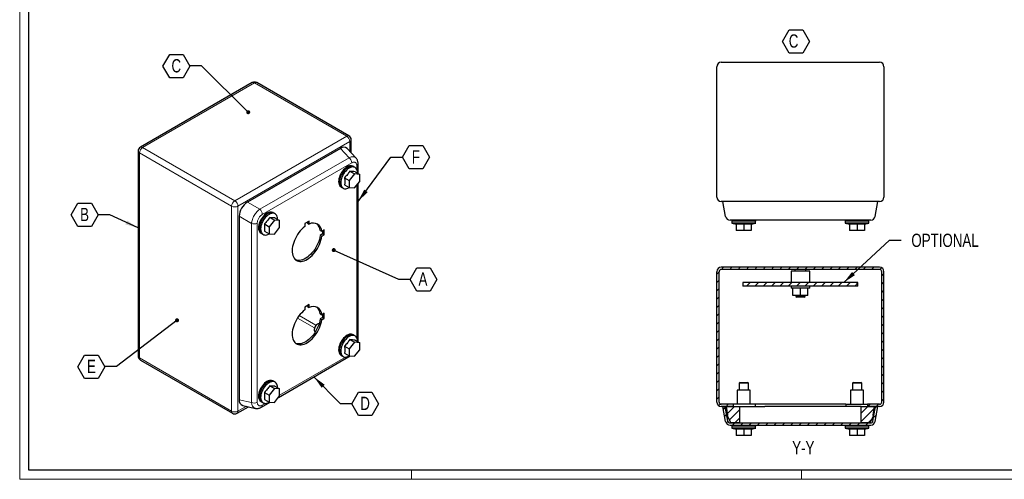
# Model space of a CAD drawing. Header units: millimetres. Extents: x 0 to 841, y 0 to 594.
# Tile 1 of 3: x 0 to 530, y 0 to 247. Entities that reach past the tile are written whole.
import ezdxf

# ---------------------------------------------------------------- set-up
doc = ezdxf.new("R2010")
doc.units = ezdxf.units.MM
doc.layers.add('SLD-0', color=7, linetype='Continuous')
doc.styles.add('SLDTEXTSTYLE4', font='TXT', dxfattribs={"width": 0.75})
doc.dimstyles.new('SLDDIMSTYLE3', dxfattribs={"dimtxt": 0.18, "dimasz": 2.17094, "dimexe": 0, "dimexo": 0.0625, "dimgap": 0, "dimtad": 0, "dimtih": 1, "dimtoh": 1, "dimdec": 0, "dimrnd": 1e-09, "dimzin": 0, "dimdsep": 46, "dimtxsty": 'Standard', "dimblk1": 'DOT', "dimblk2": 'DOT', "dimsah": 1, "dimcen": 0.09, "dimadec": 0, "dimazin": 0, "dimtfac": 2.17094, "dimtdec": 0, "dimtofl": 0, "dimtmove": 0, "dimatfit": 3, "dimldrblk": 'DOT', "dimfxl": 1, "dimfrac": 2, "dimtolj": 1, "dimtzin": 0, "dimarcsym": 0})
doc.dimstyles.new('SLDDIMSTYLE4', dxfattribs={"dimtxt": 0.18, "dimasz": 7.055556, "dimexe": 0, "dimexo": 0.0625, "dimgap": 0, "dimtad": 0, "dimtih": 1, "dimtoh": 1, "dimdec": 0, "dimrnd": 1e-09, "dimzin": 0, "dimdsep": 46, "dimtxsty": 'Standard', "dimsah": 1, "dimcen": 0.09, "dimadec": 0, "dimazin": 0, "dimtfac": 7.055556, "dimtdec": 0, "dimtofl": 0, "dimtmove": 0, "dimatfit": 3, "dimfxl": 1, "dimfrac": 2, "dimtolj": 1, "dimtzin": 0, "dimarcsym": 0})

# ---------------------------------------------------------------- blocks, each defined once
blk = doc.blocks.new('SW_NOTE_0_5')
at = {"layer": 'SLD-0', "color": 0}
for p, q in [((-3.36, 5.42), (0.26, 11.68)), ((0.26, 11.68), (7.48, 11.68)), ((7.48, 11.68), (11.1, 5.42)), ((0.26, -0.84), (-3.36, 5.42)), ((11.1, 5.42), (7.48, -0.84)), ((7.48, -0.84), (0.26, -0.84))]:
    blk.add_line(p, q, dxfattribs=at)
at = {"layer": 'SLD-0', "color": 0, "insert": (0, 9.21), "char_height": 7.14, "attachment_point": 1, "style": 'SLDTEXTSTYLE4'}
blk.add_mtext('C', dxfattribs=at)
blk = doc.blocks.new('SW_NOTE_0_12')
at = {"layer": 'SLD-0', "color": 0}
for p, q in [((-14.45, -0.12), (-10.84, 6.14)), ((-10.84, 6.14), (-3.61, 6.14)), ((-3.61, 6.14), (0, -0.12)), ((-10.84, -6.38), (-14.45, -0.12)), ((0, -0.12), (-3.61, -6.38)), ((-3.61, -6.38), (-10.84, -6.38))]:
    blk.add_line(p, q, dxfattribs=at)
at = {"layer": 'SLD-0', "color": 0, "insert": (-7.3, 3.66), "char_height": 7.14, "attachment_point": 2, "style": 'SLDTEXTSTYLE4'}
blk.add_mtext('C', dxfattribs=at)
blk = doc.blocks.new('_Dot')
at = {"color": 0, "linetype": 'ByBlock', "lineweight": -2}
blk.add_line((-0.5, 0), (-1, 0), dxfattribs=at)
at = {"color": 0, "linetype": 'ByBlock', "const_width": 0.5}
blk.add_lwpolyline([(-0.25, 0, 1), (0.25, 0, 1)], format="xyb", close=True, dxfattribs=at)
blk = doc.blocks.new('SW_NOTE_0_13')
at = {"layer": 'SLD-0', "color": 0}
for p, q in [((-14.45, -0.12), (-10.84, 6.14)), ((-10.84, 6.14), (-3.61, 6.14)), ((-3.61, 6.14), (0, -0.12)), ((-10.84, -6.38), (-14.45, -0.12)), ((0, -0.12), (-3.61, -6.38)), ((-3.61, -6.38), (-10.84, -6.38))]:
    blk.add_line(p, q, dxfattribs=at)
at = {"layer": 'SLD-0', "color": 0, "insert": (-7.28, 3.66), "char_height": 7.14, "attachment_point": 2, "style": 'SLDTEXTSTYLE4'}
blk.add_mtext('B', dxfattribs=at)
blk = doc.blocks.new('SW_NOTE_0_14')
at = {"layer": 'SLD-0', "color": 0}
for p, q in [((-14.45, -0.12), (-10.84, 6.14)), ((-10.84, 6.14), (-3.61, 6.14)), ((-3.61, 6.14), (0, -0.12)), ((-10.84, -6.38), (-14.45, -0.12)), ((0, -0.12), (-3.61, -6.38)), ((-3.61, -6.38), (-10.84, -6.38))]:
    blk.add_line(p, q, dxfattribs=at)
at = {"layer": 'SLD-0', "color": 0, "insert": (-7.21, 3.66), "char_height": 7.14, "attachment_point": 2, "style": 'SLDTEXTSTYLE4'}
blk.add_mtext('E', dxfattribs=at)
blk = doc.blocks.new('SW_NOTE_0_15')
at = {"layer": 'SLD-0', "color": 0}
for p, q in [((0, -0.12), (3.61, 6.14)), ((3.61, 6.14), (10.84, 6.14)), ((10.84, 6.14), (14.45, -0.12)), ((3.61, -6.38), (0, -0.12)), ((14.45, -0.12), (10.84, -6.38)), ((10.84, -6.38), (3.61, -6.38))]:
    blk.add_line(p, q, dxfattribs=at)
at = {"layer": 'SLD-0', "color": 0, "insert": (7.14, 3.66), "char_height": 7.14, "attachment_point": 2, "style": 'SLDTEXTSTYLE4'}
blk.add_mtext('D', dxfattribs=at)
blk = doc.blocks.new('SW_NOTE_0_16')
at = {"layer": 'SLD-0', "color": 0}
for p, q in [((0, -0.12), (3.61, 6.14)), ((3.61, 6.14), (10.84, 6.14)), ((10.84, 6.14), (14.45, -0.12)), ((3.61, -6.38), (0, -0.12)), ((14.45, -0.12), (10.84, -6.38)), ((10.84, -6.38), (3.61, -6.38))]:
    blk.add_line(p, q, dxfattribs=at)
at = {"layer": 'SLD-0', "color": 0, "insert": (6.94, 3.66), "char_height": 7.14, "attachment_point": 2, "style": 'SLDTEXTSTYLE4'}
blk.add_mtext('A', dxfattribs=at)
blk = doc.blocks.new('SW_NOTE_0_17')
at = {"layer": 'SLD-0', "color": 0}
for p, q in [((0, -0.12), (3.61, 6.14)), ((3.61, 6.14), (10.84, 6.14)), ((10.84, 6.14), (14.45, -0.12)), ((3.61, -6.38), (0, -0.12)), ((14.45, -0.12), (10.84, -6.38)), ((10.84, -6.38), (3.61, -6.38))]:
    blk.add_line(p, q, dxfattribs=at)
at = {"layer": 'SLD-0', "color": 0, "insert": (7.15, 3.66), "char_height": 7.14, "attachment_point": 2, "style": 'SLDTEXTSTYLE4'}
blk.add_mtext('F', dxfattribs=at)

msp = doc.modelspace()

# ---------------------------------------------------------------- hatches: boundary and pattern name
at = {"linetype": 'Continuous', "lineweight": 18}
h = msp.add_hatch(dxfattribs=at)
h.set_pattern_fill('ANSI31', style=0)
edge = h.paths.add_edge_path(flags=0)
edge.add_line((375.354, 111.698), (375.354, 41.498))
edge.add_arc((377.754, 41.498), 2.4, 180, 270)
edge.add_line((377.754, 39.098), (384.154, 39.098))
edge.add_line((384.154, 39.098), (384.154, 40.298))
edge.add_line((384.154, 40.298), (377.754, 40.298))
edge.add_arc((377.754, 41.498), 1.2, 180, 270, ccw=False)
edge.add_line((376.554, 41.498), (376.554, 111.698))
edge.add_arc((377.754, 111.698), 1.2, 90, 180, ccw=False)
edge.add_line((377.754, 112.898), (462.954, 112.898))
edge.add_arc((462.954, 111.698), 1.2, 0, 90, ccw=False)
edge.add_line((464.154, 111.698), (464.154, 41.498))
edge.add_arc((462.954, 41.498), 1.2, 270, 360, ccw=False)
edge.add_line((462.954, 40.298), (456.554, 40.298))
edge.add_line((456.554, 40.298), (456.554, 39.098))
edge.add_line((456.554, 39.098), (462.954, 39.098))
edge.add_arc((462.954, 41.498), 2.4, 270, 360)
edge.add_line((465.354, 41.498), (465.354, 111.698))
edge.add_arc((462.954, 111.698), 2.4, 0, 90)
edge.add_line((462.954, 114.098), (377.754, 114.098))
edge.add_arc((377.754, 111.698), 2.4, 90, 180)
h = msp.add_hatch(dxfattribs=at)
h.set_pattern_fill('ANSI31', style=0)
h.paths.add_polyline_path([(451.354, 105.898), (389.354, 105.898), (389.354, 103.898), (451.354, 103.898)], flags=0)
h = msp.add_hatch(dxfattribs=at)
h.set_pattern_fill('ANSI31', style=0)
edge = h.paths.add_edge_path(flags=0)
edge.add_line((382.456, 29.098), (458.252, 29.098))
edge.add_arc((458.252, 31.498), 2.4, 270, 350)
edge.add_line((460.616, 31.081), (462.029, 39.098))
edge.add_line((462.029, 39.098), (460.811, 39.098))
edge.add_line((460.811, 39.098), (459.434, 31.289))
edge.add_arc((458.252, 31.498), 1.2, 270, 350, ccw=False)
edge.add_line((458.252, 30.298), (382.456, 30.298))
edge.add_arc((382.456, 31.498), 1.2, 190, 270, ccw=False)
edge.add_line((381.275, 31.289), (379.898, 39.098))
edge.add_line((379.898, 39.098), (378.679, 39.098))
edge.add_line((378.679, 39.098), (380.093, 31.081))
edge.add_arc((382.456, 31.498), 2.4, 190, 270)
h = msp.add_hatch(dxfattribs=at)
h.set_pattern_fill('ANSI31', style=0)
h.paths.add_polyline_path([(381.365, 34.498), (381.051, 34.098), (382.904, 30.298), (387.604, 30.298), (387.604, 39.098), (380.554, 39.098)], flags=0)
h = msp.add_hatch(dxfattribs=at)
h.set_pattern_fill('ANSI31', style=0)
h.paths.add_polyline_path([(460.154, 39.098), (453.104, 39.098), (453.104, 30.298), (457.804, 30.298), (459.658, 34.098), (459.343, 34.498)], flags=0)

# ---------------------------------------------------------------- linework, layer by layer
at = {"color": 7, "linetype": 'Continuous', "lineweight": 18}
for p, q in [((0.003, 593.919), (0.003, -0.081)), ((836.003, 4.919), (5.003, 4.919)), ((211.003, 4.919), (211.003, -0.081)), ((421.003, 4.919), (421.003, -0.081)), ((0.003, -0.081), (841.003, -0.081))]:
    msp.add_line(p, q, dxfattribs=at)
at = {"color": 7, "linetype": 'Continuous', "lineweight": 25}
for p, q in [((5.003, 4.919), (5.003, 588.919)), ((377.754, 224.423), (462.954, 224.423)), ((375.354, 151.823), (375.354, 222.023)), ((465.354, 222.023), (465.354, 151.823)), ((125.231, 213.465), (64.985, 178.686)), ((177.27, 184.809), (127.631, 213.465)), ((178.47, 175.686), (178.47, 182.731)), ((63.785, 176.607), (63.785, 66.211)), ((172.714, 178.079), (122.574, 149.133)), ((181.117, 172.849), (176.322, 177.988)), ((182.216, 164.575), (182.216, 169.741)), ((177.732, 165.784), (180.242, 164.335)), ((179.918, 168.169), (179.494, 168.414)), ((180.33, 167.902), (179.906, 168.147)), ((180.56, 165.531), (183.07, 164.082)), ((174.903, 162.265), (177.413, 160.816)), ((180.242, 164.335), (177.413, 160.816)), ((177.413, 160.816), (177.413, 157.045)), ((183.07, 164.082), (180.242, 164.335)), ((180.242, 156.792), (183.07, 160.311)), ((182.216, 73.939), (182.216, 159.248)), ((183.07, 160.311), (183.07, 164.082)), ((173.07, 157.285), (173.494, 157.04)), ((173.506, 157.062), (173.93, 156.817)), ((174.903, 158.494), (177.413, 157.045)), ((177.413, 157.045), (180.242, 156.792)), ((462.954, 149.423), (377.754, 149.423)), ((380.093, 141.406), (378.679, 149.423)), ((460.616, 141.406), (462.029, 149.423)), ((136.785, 143.268), (136.361, 143.513)), ((137.196, 143.002), (136.772, 143.247)), ((118.175, 141.515), (118.175, 42.787)), ((137.108, 139.434), (134.28, 135.916)), ((134.598, 140.883), (137.108, 139.434)), ((139.937, 139.182), (137.108, 139.434)), ((137.427, 140.631), (139.937, 139.182)), ((139.937, 135.41), (139.937, 139.182)), ((155.882, 138.906), (153.548, 137.559)), ((155.033, 138.416), (155.033, 137.827)), ((155.882, 137.338), (155.882, 138.906)), ((383.429, 139.423), (383.429, 138.823)), ((396.279, 138.823), (383.429, 138.823)), ((383.454, 138.823), (383.454, 137.823)), ((454.396, 139.423), (386.313, 139.423)), ((396.254, 137.823), (396.254, 138.823)), ((396.279, 138.823), (396.279, 139.423)), ((444.429, 139.423), (444.429, 138.823)), ((457.279, 138.823), (444.429, 138.823)), ((444.454, 138.823), (444.454, 137.823)), ((457.254, 137.823), (457.254, 138.823)), ((457.279, 138.823), (457.279, 139.423)), ((131.77, 137.365), (134.28, 135.916)), ((131.77, 133.593), (134.28, 132.144)), ((134.28, 135.916), (134.28, 132.144)), ((137.108, 131.892), (139.937, 135.41)), ((153.548, 137.559), (153.548, 135.99)), ((155.033, 137.827), (155.882, 137.338)), ((161.771, 133.936), (162.62, 133.447)), ((163.978, 134.231), (162.62, 133.447)), ((163.13, 133.741), (163.13, 132.026)), ((163.978, 131.536), (163.978, 134.231)), ((383.429, 137.823), (385.854, 137.219)), ((396.279, 137.823), (383.429, 137.823)), ((385.854, 137.373), (385.854, 133.823)), ((389.854, 133.823), (385.854, 133.823)), ((389.854, 137.373), (389.854, 133.823)), ((393.854, 133.823), (389.854, 133.823)), ((393.854, 137.219), (396.279, 137.823)), ((393.854, 137.373), (393.854, 133.823)), ((444.429, 137.823), (446.854, 137.219)), ((457.279, 137.823), (444.429, 137.823)), ((446.854, 137.373), (446.854, 133.823)), ((450.854, 133.823), (446.854, 133.823)), ((450.854, 137.373), (450.854, 133.823)), ((454.854, 133.823), (450.854, 133.823)), ((454.854, 137.219), (457.279, 137.823)), ((454.854, 137.373), (454.854, 133.823)), ((129.936, 132.385), (130.36, 132.14)), ((130.373, 132.161), (130.797, 131.917)), ((134.28, 132.144), (137.108, 131.892)), ((163.13, 132.026), (161.771, 131.242)), ((161.771, 131.242), (162.62, 130.752)), ((162.62, 130.752), (163.978, 131.536)), ((163.13, 132.026), (163.978, 131.536)), ((375.354, 41.498), (375.354, 111.698)), ((376.554, 41.498), (376.554, 111.698)), ((462.954, 114.098), (377.754, 114.098)), ((462.954, 112.898), (377.754, 112.898)), ((415.354, 111.898), (415.354, 105.898)), ((425.354, 111.898), (415.354, 111.898)), ((417.354, 112.898), (417.354, 111.898)), ((423.354, 111.898), (423.354, 112.898)), ((425.354, 105.898), (425.354, 111.898)), ((464.154, 41.498), (464.154, 111.698)), ((465.354, 41.498), (465.354, 111.698)), ((389.354, 105.898), (389.354, 103.898)), ((451.354, 105.898), (389.354, 105.898)), ((451.354, 103.898), (389.354, 103.898)), ((415.354, 103.898), (415.354, 102.898)), ((425.354, 102.898), (415.354, 102.898)), ((416.354, 98.898), (416.354, 102.898)), ((420.354, 98.898), (420.354, 102.898)), ((424.354, 98.898), (424.354, 102.898)), ((425.354, 102.898), (425.354, 103.898)), ((451.354, 103.898), (451.354, 105.898)), ((420.354, 98.898), (416.354, 98.898)), ((417.854, 98.898), (417.854, 98.398)), ((417.854, 98.398), (418.354, 97.898)), ((417.854, 98.398), (422.854, 98.398)), ((422.354, 97.898), (418.354, 97.898)), ((424.354, 98.898), (420.354, 98.898)), ((422.354, 97.898), (422.854, 98.398)), ((422.854, 98.398), (422.854, 98.898)), ((155.882, 93.996), (153.548, 92.649)), ((153.548, 92.649), (153.548, 91.081)), ((155.033, 93.507), (155.033, 92.918)), ((155.033, 92.918), (155.882, 92.428)), ((155.882, 92.428), (155.882, 93.996)), ((161.771, 89.027), (162.62, 88.537)), ((163.13, 87.116), (161.771, 86.332)), ((161.771, 86.332), (162.62, 85.842)), ((163.978, 89.321), (162.62, 88.537)), ((162.62, 85.842), (163.978, 86.626)), ((163.13, 88.831), (163.13, 87.116)), ((163.13, 87.116), (163.978, 86.626)), ((163.978, 86.626), (163.978, 89.321)), ((158.604, 80.786), (158.604, 80.377)), ((160.372, 83.439), (160.018, 83.235)), ((159.122, 79.233), (159.137, 79.224)), ((177.732, 75.148), (180.242, 73.699)), ((179.918, 77.533), (179.494, 77.778)), ((180.33, 77.266), (179.906, 77.511)), ((180.56, 74.895), (183.07, 73.446)), ((174.903, 71.629), (177.413, 70.18)), ((180.242, 73.699), (177.413, 70.18)), ((177.413, 70.18), (177.413, 66.409)), ((183.07, 73.446), (180.242, 73.699)), ((180.242, 66.156), (183.07, 69.674)), ((183.07, 69.674), (183.07, 73.446)), ((64.985, 64.133), (114.624, 35.477)), ((139.344, 44.037), (178.006, 66.356)), ((173.07, 66.649), (173.494, 66.404)), ((173.506, 66.426), (173.93, 66.181)), ((174.903, 67.858), (177.413, 66.409)), ((177.413, 66.409), (180.242, 66.156)), ((137.108, 48.798), (134.28, 45.28)), ((134.598, 50.247), (137.108, 48.798)), ((136.785, 52.632), (136.361, 52.877)), ((137.196, 52.366), (136.772, 52.611)), ((139.937, 48.545), (137.108, 48.798)), ((137.427, 49.994), (139.937, 48.545)), ((139.937, 44.774), (139.937, 48.545)), ((386.354, 47.918), (386.354, 40.298)), ((393.354, 47.918), (386.354, 47.918)), ((387.854, 52.098), (387.354, 51.598)), ((387.354, 51.598), (387.354, 47.918)), ((392.354, 51.598), (387.354, 51.598)), ((387.854, 52.098), (391.854, 52.098)), ((392.354, 51.598), (391.854, 52.098)), ((392.354, 47.918), (392.354, 51.598)), ((393.354, 40.298), (393.354, 47.918)), ((447.354, 47.918), (447.354, 40.298)), ((454.354, 47.918), (447.354, 47.918)), ((448.854, 52.098), (448.354, 51.598)), ((448.354, 51.598), (448.354, 47.918)), ((453.354, 51.598), (448.354, 51.598)), ((448.854, 52.098), (452.854, 52.098)), ((453.354, 51.598), (452.854, 52.098)), ((453.354, 47.918), (453.354, 51.598)), ((454.354, 40.298), (454.354, 47.918)), ((131.77, 46.729), (134.28, 45.28)), ((131.77, 42.957), (134.28, 41.508)), ((134.28, 45.28), (134.28, 41.508)), ((137.108, 41.256), (139.937, 44.774)), ((117.024, 35.477), (123.126, 38.999)), ((120.058, 39.708), (126.906, 38.125)), ((129.936, 41.749), (130.36, 41.504)), ((130.147, 38.728), (134.872, 41.455)), ((130.373, 41.525), (130.797, 41.281)), ((134.28, 41.508), (137.108, 41.256)), ((384.154, 40.298), (377.754, 40.298)), ((384.154, 39.098), (377.754, 39.098)), ((380.093, 31.081), (378.679, 39.098)), ((378.679, 39.098), (379.898, 39.098)), ((381.275, 31.289), (379.898, 39.098)), ((381.365, 34.498), (380.554, 39.098)), ((380.554, 39.098), (387.604, 39.098)), ((384.154, 40.298), (384.154, 39.098)), ((389.954, 40.298), (384.154, 40.298)), ((387.604, 39.098), (387.604, 30.298)), ((387.604, 39.098), (401.204, 39.098)), ((395.954, 40.298), (389.954, 40.298)), ((395.954, 40.298), (395.954, 39.098)), ((444.754, 40.298), (395.954, 40.298)), ((439.504, 39.098), (401.204, 39.098)), ((453.104, 39.098), (439.504, 39.098)), ((444.754, 40.298), (444.754, 39.098)), ((444.754, 40.298), (450.754, 40.298)), ((450.754, 40.298), (456.554, 40.298)), ((453.104, 30.298), (453.104, 39.098)), ((453.104, 39.098), (460.154, 39.098)), ((456.554, 40.298), (456.554, 39.098)), ((462.954, 40.298), (456.554, 40.298)), ((462.954, 39.098), (456.554, 39.098)), ((460.154, 39.098), (459.343, 34.498)), ((459.434, 31.289), (460.811, 39.098)), ((460.616, 31.081), (462.029, 39.098)), ((460.811, 39.098), (462.029, 39.098)), ((381.051, 34.098), (381.365, 34.498)), ((382.904, 30.298), (381.051, 34.098)), ((459.658, 34.098), (457.804, 30.298)), ((459.343, 34.498), (459.658, 34.098)), ((382.456, 30.298), (458.252, 30.298)), ((382.456, 29.098), (458.252, 29.098)), ((387.604, 30.298), (382.904, 30.298)), ((383.429, 29.098), (383.429, 28.498)), ((396.279, 28.498), (383.429, 28.498)), ((383.429, 27.498), (385.854, 26.893)), ((396.279, 27.498), (383.429, 27.498)), ((383.454, 28.498), (383.454, 27.498)), ((385.854, 27.047), (385.854, 23.498)), ((389.854, 27.047), (389.854, 23.498)), ((393.854, 26.893), (396.279, 27.498)), ((393.854, 27.047), (393.854, 23.498)), ((396.254, 27.498), (396.254, 28.498)), ((396.279, 28.498), (396.279, 29.098)), ((444.429, 29.098), (444.429, 28.498)), ((457.279, 28.498), (444.429, 28.498)), ((444.429, 27.498), (446.854, 26.893)), ((457.279, 27.498), (444.429, 27.498)), ((444.454, 28.498), (444.454, 27.498)), ((446.854, 27.047), (446.854, 23.498)), ((450.854, 27.047), (450.854, 23.498)), ((457.804, 30.298), (453.104, 30.298)), ((454.854, 26.893), (457.279, 27.498)), ((454.854, 27.047), (454.854, 23.498)), ((457.254, 27.498), (457.254, 28.498)), ((457.279, 28.498), (457.279, 29.098)), ((389.854, 23.498), (385.854, 23.498)), ((393.854, 23.498), (389.854, 23.498)), ((450.854, 23.498), (446.854, 23.498)), ((454.854, 23.498), (450.854, 23.498)), ((836.003, 4.919), (5.003, 4.919))]:
    msp.add_line(p, q, dxfattribs=at)
at = {"color": 8, "linetype": 'Continuous', "lineweight": 18}
for p, q in [((126.431, 213.346), (66.185, 178.567)), ((176.07, 184.69), (126.431, 213.346)), ((115.824, 149.911), (176.07, 184.69)), ((177.767, 181.751), (117.521, 146.972)), ((177.767, 176.44), (177.767, 181.751)), ((114.127, 146.972), (64.488, 175.628)), ((64.488, 175.628), (64.488, 65.231)), ((66.185, 178.567), (115.824, 149.911)), ((177.384, 173.075), (172.714, 178.079)), ((129.242, 145.283), (177.384, 173.075)), ((178.786, 170.336), (130.644, 142.544)), ((181.513, 166.824), (181.513, 168.761)), ((181.513, 76.188), (181.513, 158.373)), ((129.242, 145.283), (122.574, 149.133)), ((114.127, 36.576), (114.127, 146.972)), ((117.521, 146.972), (117.521, 36.576)), ((124.844, 137.666), (118.175, 141.515)), ((124.844, 41.246), (124.844, 137.666)), ((127.917, 137.821), (127.917, 41.401)), ((149.54, 86.669), (158.688, 81.389)), ((159.536, 82.859), (150.523, 88.062)), ((64.488, 65.231), (114.127, 36.576)), ((139.937, 45.191), (175.456, 65.696)), ((124.844, 41.246), (118.175, 42.787)), ((117.521, 36.576), (122.121, 39.231)), ((130.644, 39.827), (132.322, 40.795))]:
    msp.add_line(p, q, dxfattribs=at)
at = {"color": 7, "linetype": 'Continuous', "lineweight": 25, "flags": 128}
for points in [[(179.494, 168.414), (179.257, 168.532), (178.738, 168.681), (178.169, 168.711), (177.562, 168.622), (176.928, 168.416), (176.282, 168.096), (175.635, 167.669), (175.002, 167.144), (174.395, 166.532), (173.826, 165.845), (173.307, 165.097), (172.848, 164.303), (172.46, 163.479), (172.149, 162.643), (171.923, 161.811), (171.785, 161), (171.739, 160.227)], [(180.189, 167.984), (180.14, 168.022), (179.681, 168.287), (179.162, 168.436), (178.593, 168.466), (177.986, 168.377), (177.353, 168.171), (176.706, 167.851), (176.06, 167.424), (175.426, 166.899), (174.819, 166.287), (174.25, 165.6), (173.731, 164.852), (173.273, 164.058), (172.884, 163.234), (172.573, 162.398), (172.347, 161.566), (172.209, 160.755), (172.163, 159.982)], [(179.906, 168.147), (179.67, 168.265), (179.153, 168.413), (178.586, 168.443), (177.981, 168.355), (177.35, 168.149), (176.706, 167.83), (176.062, 167.405), (175.431, 166.883), (174.826, 166.273), (174.259, 165.588), (173.743, 164.843), (173.286, 164.052), (172.899, 163.232), (172.59, 162.399), (172.364, 161.57), (172.227, 160.762), (172.181, 159.992)], [(181.956, 164.725), (181.956, 164.819), (181.91, 165.539), (181.772, 166.191), (181.546, 166.761), (181.235, 167.239), (180.847, 167.614), (180.388, 167.879), (179.869, 168.028), (179.3, 168.058), (178.693, 167.969), (178.06, 167.762), (177.413, 167.443), (176.767, 167.016), (176.133, 166.491), (175.526, 165.879), (174.957, 165.192), (174.438, 164.444), (173.98, 163.65), (173.591, 162.826), (173.281, 161.99), (173.054, 161.158), (172.916, 160.347), (172.87, 159.574)], [(172.87, 159.574), (172.916, 158.854), (173.054, 158.202), (173.281, 157.631), (173.591, 157.154), (173.98, 156.779), (174.438, 156.514), (174.957, 156.365), (175.526, 156.335), (176.133, 156.424), (176.767, 156.63), (177.413, 156.95), (177.552, 157.032)], [(136.361, 143.513), (136.123, 143.631), (135.605, 143.78), (135.036, 143.811), (134.428, 143.722), (133.795, 143.515), (133.148, 143.195), (132.502, 142.769), (131.868, 142.244), (131.261, 141.632), (130.692, 140.944), (130.173, 140.196), (129.715, 139.402), (129.326, 138.579), (129.016, 137.743), (128.789, 136.911), (128.651, 136.1), (128.605, 135.326)], [(137.055, 143.083), (137.006, 143.122), (136.548, 143.386), (136.029, 143.535), (135.46, 143.566), (134.853, 143.477), (134.219, 143.27), (133.573, 142.95), (132.926, 142.524), (132.293, 141.999), (131.685, 141.387), (131.116, 140.7), (130.597, 139.951), (130.139, 139.157), (129.751, 138.334), (129.44, 137.498), (129.213, 136.666), (129.076, 135.855), (129.029, 135.081)], [(136.772, 143.247), (136.536, 143.364), (136.019, 143.513), (135.453, 143.543), (134.848, 143.454), (134.217, 143.248), (133.573, 142.93), (132.929, 142.505), (132.298, 141.982), (131.693, 141.372), (131.126, 140.688), (130.609, 139.943), (130.152, 139.152), (129.765, 138.332), (129.456, 137.498), (129.23, 136.67), (129.093, 135.862), (129.047, 135.092)], [(138.822, 139.825), (138.823, 139.919), (138.777, 140.638), (138.639, 141.29), (138.412, 141.861), (138.102, 142.339), (137.713, 142.713), (137.255, 142.978), (136.736, 143.127), (136.167, 143.157), (135.56, 143.068), (134.926, 142.862), (134.28, 142.542), (133.633, 142.115), (133, 141.591), (132.392, 140.978), (131.823, 140.291), (131.305, 139.543), (130.846, 138.749), (130.458, 137.926), (130.147, 137.089), (129.921, 136.257), (129.783, 135.446), (129.737, 134.673)], [(129.737, 134.673), (129.783, 133.953), (129.921, 133.301), (130.147, 132.731), (130.458, 132.253), (130.846, 131.878), (131.305, 131.613), (131.823, 131.464), (132.392, 131.434), (133, 131.523), (133.633, 131.73), (134.28, 132.05), (134.418, 132.132)], [(153.548, 135.99), (152.705, 135.306), (151.884, 134.53), (151.097, 133.674), (150.352, 132.747), (149.657, 131.759), (149.021, 130.722), (148.451, 129.648), (147.954, 128.549), (147.535, 127.439), (147.199, 126.33), (146.951, 125.235), (146.793, 124.166), (146.727, 123.137), (146.753, 122.159), (146.872, 121.243), (147.082, 120.4), (147.381, 119.64), (147.765, 118.972), (148.229, 118.403), (148.769, 117.94), (149.378, 117.588), (150.048, 117.352), (150.773, 117.234), (151.544, 117.236), (152.351, 117.357), (153.186, 117.597), (154.038, 117.952), (154.899, 118.418), (155.757, 118.99), (156.603, 119.661), (157.428, 120.423), (158.22, 121.268), (158.973, 122.186), (159.675, 123.166), (160.32, 124.196), (160.9, 125.266), (161.409, 126.361), (161.839, 127.471), (162.187, 128.581), (162.448, 129.679), (162.62, 130.752)], [(161.771, 131.242), (161.6, 130.169), (161.339, 129.071), (160.991, 127.961), (160.56, 126.851), (160.052, 125.756), (159.472, 124.686), (158.827, 123.656), (158.124, 122.676), (157.372, 121.758), (156.579, 120.913), (155.755, 120.15), (154.909, 119.479), (154.05, 118.908), (153.19, 118.441), (152.337, 118.087), (151.503, 117.847), (150.695, 117.726), (149.925, 117.724), (149.2, 117.842), (148.657, 118.022)], [(153.548, 91.081), (152.705, 90.396), (151.884, 89.621), (151.097, 88.764), (150.352, 87.837), (149.657, 86.849), (149.021, 85.812), (148.451, 84.738), (147.954, 83.639), (147.535, 82.529), (147.199, 81.42), (146.951, 80.325), (146.793, 79.256), (146.727, 78.227), (146.753, 77.249), (146.872, 76.333), (147.082, 75.49), (147.381, 74.73), (147.765, 74.062), (148.229, 73.493), (148.769, 73.03), (149.378, 72.679), (150.048, 72.443), (150.773, 72.325), (151.544, 72.326), (152.351, 72.448), (153.186, 72.687), (154.038, 73.042), (154.899, 73.508), (155.757, 74.08), (156.603, 74.751), (157.428, 75.513), (158.22, 76.358), (158.973, 77.276), (159.675, 78.256), (160.32, 79.287), (160.9, 80.356), (161.409, 81.452), (161.839, 82.561), (162.187, 83.671), (162.448, 84.769), (162.62, 85.842)], [(161.771, 86.332), (161.6, 85.259), (161.339, 84.161), (160.991, 83.051), (160.56, 81.942), (160.052, 80.846), (159.472, 79.776), (158.827, 78.746), (158.124, 77.766), (157.372, 76.848), (156.579, 76.003), (155.755, 75.241), (154.909, 74.57), (154.05, 73.998), (153.19, 73.532), (152.337, 73.177), (151.503, 72.938), (150.695, 72.816), (149.925, 72.815), (149.2, 72.932), (148.657, 73.112)], [(161.198, 83.68), (161.072, 83.677), (160.679, 83.585), (160.269, 83.376), (159.865, 83.061), (159.488, 82.656), (159.159, 82.182), (158.895, 81.667), (158.711, 81.137), (158.616, 80.621), (158.616, 80.147), (158.711, 79.741), (158.895, 79.424), (159.122, 79.233)], [(179.494, 77.778), (179.257, 77.896), (178.738, 78.045), (178.169, 78.075), (177.562, 77.986), (176.928, 77.779), (176.282, 77.46), (175.635, 77.033), (175.002, 76.508), (174.395, 75.896), (173.826, 75.209), (173.307, 74.461), (172.848, 73.667), (172.46, 72.843), (172.149, 72.007), (171.923, 71.175), (171.785, 70.364), (171.739, 69.591)], [(180.189, 77.348), (180.14, 77.386), (179.681, 77.651), (179.162, 77.8), (178.593, 77.83), (177.986, 77.741), (177.353, 77.535), (176.706, 77.215), (176.06, 76.788), (175.426, 76.263), (174.819, 75.651), (174.25, 74.964), (173.731, 74.216), (173.273, 73.422), (172.884, 72.598), (172.573, 71.762), (172.347, 70.93), (172.209, 70.119), (172.163, 69.346)], [(179.906, 77.511), (179.67, 77.629), (179.153, 77.777), (178.586, 77.807), (177.981, 77.719), (177.35, 77.513), (176.706, 77.194), (176.062, 76.769), (175.431, 76.247), (174.826, 75.637), (174.259, 74.952), (173.743, 74.207), (173.286, 73.416), (172.899, 72.596), (172.59, 71.763), (172.364, 70.934), (172.227, 70.126), (172.181, 69.356)], [(181.956, 74.089), (181.956, 74.183), (181.91, 74.903), (181.772, 75.555), (181.546, 76.125), (181.235, 76.603), (180.847, 76.978), (180.388, 77.243), (179.869, 77.392), (179.3, 77.422), (178.693, 77.333), (178.06, 77.126), (177.413, 76.806), (176.767, 76.38), (176.133, 75.855), (175.526, 75.243), (174.957, 74.556), (174.438, 73.808), (173.98, 73.014), (173.591, 72.19), (173.281, 71.354), (173.054, 70.522), (172.916, 69.711), (172.87, 68.938)], [(172.87, 68.938), (172.916, 68.218), (173.054, 67.566), (173.281, 66.995), (173.591, 66.518), (173.98, 66.143), (174.438, 65.878), (174.957, 65.729), (175.526, 65.699), (176.133, 65.788), (176.767, 65.994), (177.413, 66.314), (177.552, 66.396)], [(136.361, 52.877), (136.123, 52.995), (135.605, 53.144), (135.036, 53.175), (134.428, 53.086), (133.795, 52.879), (133.148, 52.559), (132.502, 52.133), (131.868, 51.608), (131.261, 50.996), (130.692, 50.308), (130.173, 49.56), (129.715, 48.766), (129.326, 47.943), (129.016, 47.107), (128.789, 46.274), (128.651, 45.464), (128.605, 44.69)], [(137.055, 52.447), (137.006, 52.486), (136.548, 52.75), (136.029, 52.899), (135.46, 52.93), (134.853, 52.841), (134.219, 52.634), (133.573, 52.314), (132.926, 51.888), (132.293, 51.363), (131.685, 50.751), (131.116, 50.063), (130.597, 49.315), (130.139, 48.521), (129.751, 47.698), (129.44, 46.862), (129.213, 46.03), (129.076, 45.219), (129.029, 44.445)], [(136.772, 52.611), (136.536, 52.728), (136.019, 52.877), (135.453, 52.907), (134.848, 52.818), (134.217, 52.612), (133.573, 52.294), (132.929, 51.869), (132.298, 51.346), (131.693, 50.736), (131.126, 50.052), (130.609, 49.307), (130.152, 48.516), (129.765, 47.696), (129.456, 46.862), (129.23, 46.034), (129.093, 45.226), (129.047, 44.455)], [(138.822, 49.189), (138.823, 49.282), (138.777, 50.002), (138.639, 50.654), (138.412, 51.225), (138.102, 51.702), (137.713, 52.077), (137.255, 52.342), (136.736, 52.491), (136.167, 52.521), (135.56, 52.432), (134.926, 52.226), (134.28, 51.906), (133.633, 51.479), (133, 50.955), (132.392, 50.342), (131.823, 49.655), (131.305, 48.907), (130.846, 48.113), (130.458, 47.29), (130.147, 46.453), (129.921, 45.621), (129.783, 44.81), (129.737, 44.037)], [(129.737, 44.037), (129.783, 43.317), (129.921, 42.665), (130.147, 42.095), (130.458, 41.617), (130.846, 41.242), (131.305, 40.977), (131.823, 40.828), (132.392, 40.798), (133, 40.887), (133.633, 41.094), (134.28, 41.413), (134.418, 41.496)]]:
    msp.add_lwpolyline(points, dxfattribs=at)
at = {"color": 7, "linetype": 'Continuous', "lineweight": 25}
for centre, radius, start, end in [((377.754, 222.023), 2.4, 90, 180), ((462.954, 222.023), 2.4, 0, 90), ((126.431, 211.386), 2.4, 60.00269, 119.99731), ((176.07, 182.731), 2.4, 0, 60.00269), ((66.185, 176.607), 2.4, 119.99731, 180), ((174.462, 175.816), 2.859, 49.42207, 127.68054), ((174.924, 159.896), 3.202, 174.07253, 234.61529), ((175.058, 159.538), 2.928, 171.28381, 244.34064), ((175.354, 159.663), 3.19, 174.07253, 234.61529), ((127.656, 141.12), 9.489, 122.38686, 177.61314), ((377.754, 151.823), 2.4, 180, 270), ((462.954, 151.823), 2.4, 270, 0), ((158.031, 133.281), 4.591, 2.07195, 117.9173), ((382.456, 141.823), 2.4, 190, 270), ((458.252, 141.823), 2.4, 270, 350), ((131.791, 134.995), 3.202, 174.07253, 234.61529), ((131.924, 134.638), 2.928, 171.28381, 244.34064), ((132.22, 134.762), 3.19, 174.07253, 234.61529), ((156.433, 133.476), 5.358, 4.93505, 49.33891), ((377.754, 111.698), 2.4, 90, 180), ((377.754, 111.698), 1.2, 90, 180), ((462.954, 111.698), 2.4, 0, 90), ((462.954, 111.698), 1.2, 0, 90), ((158.031, 88.371), 4.591, 2.07195, 117.9173), ((156.433, 88.566), 5.358, 4.93505, 49.33891), ((161.636, 80.668), 3.034, 122.22433, 177.78104), ((174.924, 69.26), 3.202, 174.07253, 234.61529), ((175.058, 68.902), 2.928, 171.28381, 244.34064), ((175.354, 69.026), 3.19, 174.07253, 234.61529), ((66.185, 66.211), 2.4, 180, 240.00269), ((120.86, 42.313), 2.726, 169.98401, 252.89325), ((131.791, 44.359), 3.202, 174.07253, 234.61529), ((131.924, 44.001), 2.928, 171.28381, 244.34064), ((132.22, 44.126), 3.19, 174.07253, 234.61529), ((377.754, 41.498), 2.4, 180, 270), ((377.754, 41.498), 1.2, 180, 270), ((462.954, 41.498), 2.4, 270, 0), ((462.954, 41.498), 1.2, 270, 0), ((115.824, 37.555), 2.4, 240.00269, 299.99731), ((382.456, 31.498), 2.4, 190, 270), ((382.456, 31.498), 1.2, 190, 270), ((458.252, 31.498), 1.2, 270, 350), ((458.252, 31.498), 2.4, 270, 350)]:
    msp.add_arc(centre, radius, start, end, dxfattribs=at)
at = {"color": 8, "linetype": 'Continuous', "lineweight": 18}
for centre, radius, start, end in [((125.728, 212.365), 1.207, 54.38242, 114.30712), ((127.134, 212.365), 1.207, 65.69288, 125.61758), ((176.773, 183.709), 1.207, 65.69288, 125.61758), ((174.082, 181.583), 3.688, 2.60548, 57.39452), ((177.269, 182.85), 1.207, 294.37466, 354.3052), ((64.986, 176.727), 1.207, 185.6948, 245.62534), ((68.173, 175.46), 3.688, 122.60548, 177.39452), ((65.482, 177.586), 1.207, 54.38242, 114.30712), ((175.037, 170.145), 3.754, 2.90726, 51.30916), ((181.047, 169.836), 1.172, 293.41768, 355.68711), ((117.812, 146.804), 3.688, 122.60548, 177.39452), ((113.837, 146.804), 3.688, 2.60548, 57.39452), ((115.824, 150.247), 3.689, 242.60967, 297.39033), ((126.895, 142.354), 3.754, 2.90726, 51.30916), ((126.208, 141.163), 3.754, 248.69388, 297.08878), ((64.986, 66.331), 1.207, 185.6948, 245.62534), ((65.63, 65.086), 1.151, 172.74417, 235.94365), ((128.017, 41.115), 3.177, 177.62724, 248.60225), ((126.208, 44.744), 3.754, 248.69388, 297.08878), ((129.448, 39.707), 1.202, 305.03532, 5.71491), ((115.269, 36.43), 1.151, 172.74417, 235.94365), ((115.824, 39.851), 3.689, 242.60967, 297.39033), ((116.38, 36.43), 1.151, 304.05635, 7.25583)]:
    msp.add_arc(centre, radius, start, end, dxfattribs=at)
for points, knots in [([(177.384, 173.075), (177.384, 173.075), (177.642, 173.203), (178.164, 173.416), (178.908, 173.585), (179.607, 173.606), (180.225, 173.473), (180.727, 173.235), (180.966, 172.983), (181.068, 172.876)], [0, 0, 0, 0, 0.00001008, 0.17311986, 0.35123395, 0.52288669, 0.69927674, 0.87203409, 1, 1, 1, 1]), ([(181.513, 168.761), (181.513, 168.969), (181.495, 169.164), (181.424, 169.529), (181.371, 169.696), (181.234, 169.995), (181.149, 170.128), (180.949, 170.356), (180.836, 170.449), (180.585, 170.594), (180.445, 170.646), (180.149, 170.704), (179.993, 170.711), (179.664, 170.68), (179.491, 170.641), (179.143, 170.521), (178.966, 170.44), (178.786, 170.336)], [0, 0, 0, 0, 0.125, 0.125, 0.25, 0.25, 0.375, 0.375, 0.5, 0.5, 0.625, 0.625, 0.75, 0.75, 0.875, 0.875, 1, 1, 1, 1]), ([(124.844, 137.666), (124.855, 137.827), (124.873, 137.993), (124.921, 138.332), (124.951, 138.504), (125.063, 139.032), (125.162, 139.392), (125.344, 139.935), (125.41, 140.117), (125.555, 140.482), (125.633, 140.667), (125.883, 141.216), (126.067, 141.574), (126.471, 142.274), (126.694, 142.619), (127.159, 143.269), (127.402, 143.575), (127.784, 144.006), (127.914, 144.146), (128.176, 144.411), (128.308, 144.536), (128.573, 144.773), (128.705, 144.885), (128.973, 145.095), (129.108, 145.193), (129.242, 145.283)], [0, 0, 0, 0, 0.0625, 0.0625, 0.125, 0.125, 0.25, 0.25, 0.3125, 0.3125, 0.375, 0.375, 0.5, 0.5, 0.625, 0.625, 0.75, 0.75, 0.8125, 0.8125, 0.875, 0.875, 0.9375, 0.9375, 1, 1, 1, 1]), ([(130.644, 142.544), (130.464, 142.44), (130.287, 142.317), (129.939, 142.036), (129.767, 141.875), (129.437, 141.526), (129.281, 141.339), (128.985, 140.939), (128.845, 140.725), (128.594, 140.29), (128.481, 140.067), (128.281, 139.608), (128.196, 139.377), (128.059, 138.92), (128.006, 138.692), (127.935, 138.244), (127.917, 138.029), (127.917, 137.821)], [0, 0, 0, 0, 0.125, 0.125, 0.25, 0.25, 0.375, 0.375, 0.5, 0.5, 0.625, 0.625, 0.75, 0.75, 0.875, 0.875, 1, 1, 1, 1]), ([(127.917, 41.401), (127.917, 41.194), (127.935, 40.998), (128.006, 40.633), (128.059, 40.466), (128.196, 40.168), (128.281, 40.034), (128.481, 39.806), (128.594, 39.713), (128.845, 39.568), (128.985, 39.516), (129.281, 39.458), (129.437, 39.451), (129.767, 39.483), (129.939, 39.521), (130.287, 39.641), (130.464, 39.723), (130.644, 39.827)], [0, 0, 0, 0, 0.125, 0.125, 0.25, 0.25, 0.375, 0.375, 0.5, 0.5, 0.625, 0.625, 0.75, 0.75, 0.875, 0.875, 1, 1, 1, 1])]:
    msp.add_open_spline(points, degree=3, knots=knots, dxfattribs=at)
at = {"color": 7, "linetype": 'Continuous', "lineweight": 25}
for points, knots in [([(182.215, 169.748), (182.214, 169.83), (182.213, 170.033), (182.177, 170.481), (182.073, 171.06), (181.858, 171.71), (181.551, 172.288), (181.287, 172.684), (181.103, 172.855), (181.074, 172.882)], [0, 0, 0, 0, 0.0719098, 0.1783373, 0.3856697, 0.5861576, 0.7789527, 0.9650865, 1, 1, 1, 1]), ([(174.903, 162.265), (174.97, 161.606), (175.012, 160.958), (175.013, 159.698), (174.971, 159.084), (174.903, 158.494)], [0, 0, 0, 0, 0.5, 0.5, 1, 1, 1, 1]), ([(386.313, 139.423), (386.058, 139.423), (385.808, 139.423), (385.316, 139.423), (385.072, 139.423), (384.606, 139.423), (384.385, 139.423), (383.967, 139.423), (383.769, 139.423), (383.413, 139.423), (383.254, 139.423), (382.971, 139.423), (382.851, 139.423), (382.657, 139.423), (382.583, 139.423), (382.482, 139.423), (382.456, 139.423), (382.456, 139.423)], [0, 0, 0, 0, 0.125, 0.125, 0.25, 0.25, 0.375, 0.375, 0.5, 0.5, 0.625, 0.625, 0.75, 0.75, 0.875, 0.875, 1, 1, 1, 1]), ([(458.252, 139.423), (458.252, 139.423), (458.227, 139.423), (458.126, 139.423), (458.051, 139.423), (457.858, 139.423), (457.738, 139.423), (457.455, 139.423), (457.295, 139.423), (456.94, 139.423), (456.742, 139.423), (456.324, 139.423), (456.103, 139.423), (455.637, 139.423), (455.392, 139.423), (454.9, 139.423), (454.65, 139.423), (454.396, 139.423)], [0, 0, 0, 0, 0.125, 0.125, 0.25, 0.25, 0.375, 0.375, 0.5, 0.5, 0.625, 0.625, 0.75, 0.75, 0.875, 0.875, 1, 1, 1, 1]), ([(131.77, 137.365), (131.837, 136.706), (131.878, 136.057), (131.879, 134.797), (131.838, 134.184), (131.77, 133.593)], [0, 0, 0, 0, 0.5, 0.5, 1, 1, 1, 1]), ([(174.903, 71.629), (174.97, 70.97), (175.012, 70.322), (175.013, 69.062), (174.971, 68.448), (174.903, 67.858)], [0, 0, 0, 0, 0.5, 0.5, 1, 1, 1, 1]), ([(131.77, 46.729), (131.837, 46.07), (131.878, 45.421), (131.879, 44.161), (131.838, 43.548), (131.77, 42.957)], [0, 0, 0, 0, 0.5, 0.5, 1, 1, 1, 1]), ([(126.857, 38.151), (126.961, 38.124), (127.272, 38.045), (127.814, 38.026), (128.469, 38.085), (129.133, 38.254), (129.65, 38.463), (129.999, 38.643), (130.11, 38.707), (130.138, 38.723)], [0, 0, 0, 0, 0.0943251, 0.282184, 0.4764668, 0.674042, 0.8799158, 0.9703187, 1, 1, 1, 1])]:
    msp.add_open_spline(points, degree=3, knots=knots, dxfattribs=at)
for points in [[(177.732, 165.784), (177.328, 165.158), (176.468, 163.938), (175.442, 162.813), (174.903, 162.265)], [(180.56, 165.531), (180.157, 165.534), (179.296, 165.571), (178.271, 165.703), (177.732, 165.784)], [(134.598, 140.883), (134.195, 140.258), (133.334, 139.037), (132.309, 137.912), (131.77, 137.365)], [(137.427, 140.631), (137.023, 140.633), (136.163, 140.67), (135.137, 140.802), (134.598, 140.883)], [(389.854, 137.373), (389.188, 137.277), (387.854, 137.16), (386.521, 137.277), (385.854, 137.373)], [(393.854, 137.373), (393.188, 137.277), (391.854, 137.16), (390.521, 137.277), (389.854, 137.373)], [(450.854, 137.373), (450.188, 137.277), (448.854, 137.16), (447.521, 137.277), (446.854, 137.373)], [(454.854, 137.373), (454.188, 137.277), (452.854, 137.16), (451.521, 137.277), (450.854, 137.373)], [(177.732, 75.148), (177.328, 74.522), (176.468, 73.302), (175.442, 72.177), (174.903, 71.629)], [(180.56, 74.895), (180.157, 74.898), (179.296, 74.935), (178.271, 75.067), (177.732, 75.148)], [(134.598, 50.247), (134.195, 49.622), (133.334, 48.401), (132.309, 47.276), (131.77, 46.729)], [(137.427, 49.994), (137.023, 49.997), (136.163, 50.034), (135.137, 50.166), (134.598, 50.247)], [(389.854, 27.047), (389.188, 26.951), (387.854, 26.835), (386.521, 26.951), (385.854, 27.047)], [(393.854, 27.047), (393.188, 26.951), (391.854, 26.835), (390.521, 26.951), (389.854, 27.047)], [(450.854, 27.047), (450.188, 26.951), (448.854, 26.835), (447.521, 26.951), (446.854, 27.047)], [(454.854, 27.047), (454.188, 26.951), (452.854, 26.835), (451.521, 26.951), (450.854, 27.047)]]:
    msp.add_open_spline(points, degree=3, dxfattribs=at)

# ---------------------------------------------------------------- block references
at = {"layer": 'SLD-0'}
for name, p in [('SW_NOTE_0_5', (414.104, 230.229)), ('SW_NOTE_0_12', (91.606, 222.448)), ('SW_NOTE_0_17', (206.155, 173.4)), ('SW_NOTE_0_13', (42.221, 142.381)), ('SW_NOTE_0_16', (210.186, 107.666)), ('SW_NOTE_0_14', (45.805, 60.634)), ('SW_NOTE_0_15', (178.831, 40.701))]:
    msp.add_blockref(name, p, dxfattribs=at)

# ---------------------------------------------------------------- texts
at = {"color": 7, "linetype": 'Continuous', "lineweight": 0, "insert": (421.914, 20.469), "char_height": 7.1437, "attachment_point": 2, "style": 'SLDTEXTSTYLE4'}
msp.add_mtext('Y-Y', dxfattribs=at)
at = {"layer": 'SLD-0', "insert": (498.22, 132.151), "char_height": 7.1437, "attachment_point": 2, "style": 'SLDTEXTSTYLE4'}
msp.add_mtext('OPTIONAL', dxfattribs=at)

# ---------------------------------------------------------------- leaders
at = {"layer": 'SLD-0'}
for points, dimstyle in [([(123.06, 197.55), (97.856, 222.448), (91.606, 222.448)], 'SLDDIMSTYLE3'), ([(182.216, 149.525), (199.905, 173.4), (206.155, 173.4)], 'SLDDIMSTYLE4'), ([(63.785, 135.224), (48.471, 142.381), (42.221, 142.381)], 'SLDDIMSTYLE4'), ([(443.758, 105.898), (468.334, 128.667), (474.584, 128.667)], 'SLDDIMSTYLE4'), ([(169.113, 123.329), (203.936, 107.666), (210.186, 107.666)], 'SLDDIMSTYLE3'), ([(84.755, 85.531), (52.055, 60.634), (45.805, 60.634)], 'SLDDIMSTYLE3'), ([(158.445, 55.064), (172.581, 40.701), (178.831, 40.701)], 'SLDDIMSTYLE4')]:
    msp.add_leader(points, dimstyle=dimstyle, dxfattribs=at)

doc.saveas('drawing.dxf')
